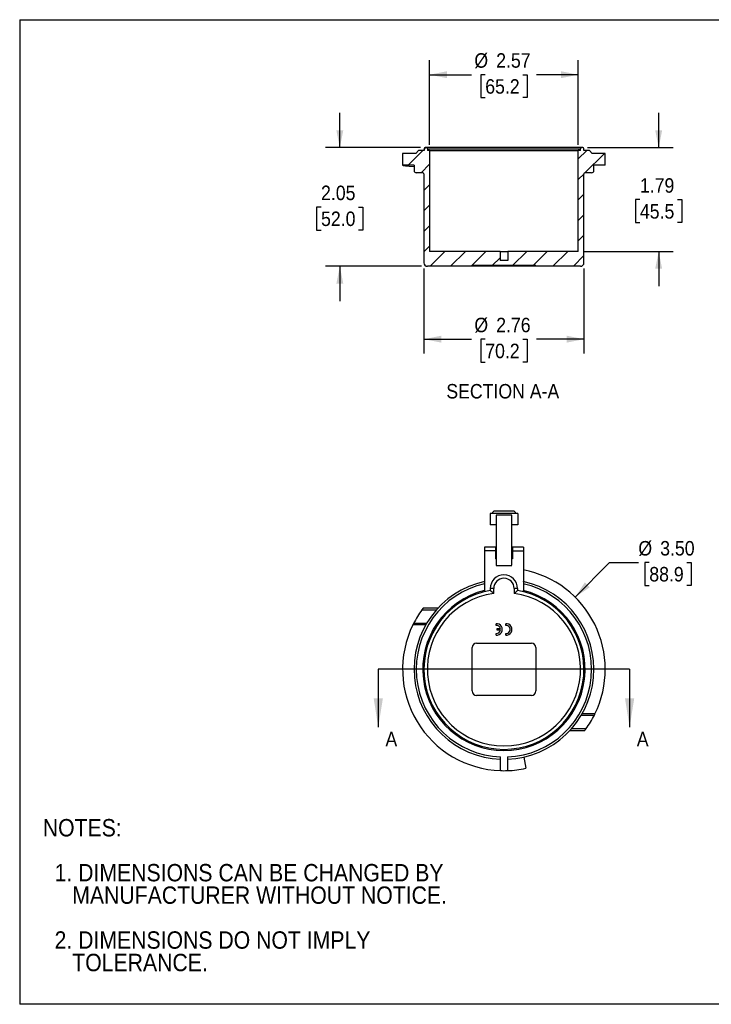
# Model space of a CAD drawing. Header units: inches. Extents: x 0 to 22, y 0 to 17.
# Tile 1 of 2: x 0 to 11.9, y 0 to 17. Entities that reach past the tile are written whole.
import ezdxf

# ---------------------------------------------------------------- set-up
doc = ezdxf.new("R2010")
doc.units = ezdxf.units.IN
doc.header["$LTSCALE"] = 2
doc.header["$MEASUREMENT"] = 0
doc.linetypes.add('SLD-Solid', pattern=[0])
doc.layers.add('DIMENSIONS', color=140, linetype='SLD-Solid', lineweight=25)
doc.layers.add('TEXT', color=140, linetype='SLD-Solid', lineweight=25)
doc.layers.add('HATCH', color=6, linetype='SLD-Solid')
doc.layers.add('SLD-DEFPOINTS', color=7, linetype='Continuous')
doc.styles.add('SLDTEXTSTYLE0', font='GOTHIC.TTF', dxfattribs={"width": 0.913})
doc.dimstyles.new('SLDDIMSTYLE0', dxfattribs={"dimtxt": 0.25, "dimasz": 0.3, "dimexe": 0, "dimexo": 0.0625, "dimgap": 0.0625, "dimtad": 0, "dimtih": 1, "dimtoh": 1, "dimrnd": 1e-09, "dimzin": 4, "dimdsep": 46, "dimtxsty": 'SLDTEXTSTYLE0', "dimsah": 1, "dimcen": 0, "dimadec": 0, "dimazin": 1, "dimtfac": 1, "dimtofl": 0, "dimtmove": 0, "dimatfit": 3, "dimfxl": 0, "dimfrac": 2, "dimtolj": 1, "dimtzin": 12, "dimarcsym": 0})
doc.dimstyles.new('SLDDIMSTYLE1', dxfattribs={"dimtxt": 0.25, "dimasz": 0.3, "dimexe": 0, "dimexo": 0.0625, "dimgap": 0.0625, "dimtad": 0, "dimtih": 1, "dimtoh": 1, "dimrnd": 1e-09, "dimzin": 12, "dimdsep": 46, "dimtxsty": 'SLDTEXTSTYLE0', "dimsah": 1, "dimcen": 0.09, "dimadec": 0, "dimazin": 3, "dimtfac": 1, "dimtmove": 0, "dimatfit": 0, "dimfxl": 0, "dimfrac": 2, "dimtolj": 1, "dimtzin": 12, "dimarcsym": 0})
doc.dimstyles.new('SLDDIMSTYLE2', dxfattribs={"dimtxt": 0.25, "dimasz": 0.3, "dimexe": 0, "dimexo": 0.0625, "dimgap": 0.0625, "dimtad": 0, "dimtih": 1, "dimtoh": 1, "dimrnd": 1e-09, "dimzin": 12, "dimdsep": 46, "dimtxsty": 'SLDTEXTSTYLE0', "dimsah": 1, "dimcen": 0.09, "dimadec": 0, "dimazin": 3, "dimtfac": 1, "dimtofl": 0, "dimtmove": 0, "dimatfit": 3, "dimfxl": 0, "dimfrac": 2, "dimtolj": 1, "dimtzin": 12, "dimarcsym": 0})

# ---------------------------------------------------------------- blocks, each defined once
blk = doc.blocks.new('Block2')
at = {"color": 7, "linetype": 'SLD-Solid', "lineweight": 18}
for p, q in [((22, 17), (0, 17)), ((0, 0), (0, 17)), ((22, 0), (0, 0))]:
    blk.add_line(p, q, dxfattribs=at)
blk = doc.blocks.new('SW_NOTE_0_2')
at = {"layer": 'TEXT', "color": 0, "char_height": 0.3, "attachment_point": 1, "style": 'SLDTEXTSTYLE0'}
for s, insert in [('NOTES:', (0, 0.383)), ('  1. DIMENSIONS CAN BE CHANGED BY     ', (0, -0.393)), ('     MANUFACTURER WITHOUT NOTICE.', (0, -0.781)), ('  2. DIMENSIONS DO NOT IMPLY ', (0, -1.556)), ('     TOLERANCE.', (0, -1.944))]:
    blk.add_mtext(s, dxfattribs=dict(at, insert=insert))
blk = doc.blocks.new('_D')
at = {"layer": 'DIMENSIONS'}
for p, q in [((9.592, 7.03), (10.183, 7.629)), ((10.183, 7.629), (10.683, 7.629)), ((10.872, 7.629), (10.795, 7.629)), ((10.795, 7.629), (10.795, 7.232)), ((11.518, 7.629), (11.594, 7.629)), ((11.594, 7.629), (11.594, 7.232)), ((10.795, 7.232), (10.872, 7.232)), ((11.594, 7.232), (11.518, 7.232))]:
    blk.add_line(p, q, dxfattribs=at)
blk.add_solid([(9.592, 7.03), (9.845, 7.201), (9.76, 7.286)], dxfattribs=at)
at = {"layer": 'DIMENSIONS', "char_height": 0.25, "attachment_point": 1, "style": 'SLDTEXTSTYLE0'}
for s, insert in [('%%c', (10.683, 7.999)), ('3.50', (11.06, 7.999)), ('88.9', (10.872, 7.551))]:
    blk.add_mtext(s, dxfattribs=dict(at, insert=insert))
blk = doc.blocks.new('_D_1')
at = {"layer": 'DIMENSIONS'}
for p, q in [((5.528, 14.791), (5.528, 15.391)), ((6.922, 14.791), (5.278, 14.791)), ((5.204, 13.765), (5.128, 13.765)), ((5.128, 13.765), (5.128, 13.368)), ((5.851, 13.765), (5.927, 13.765)), ((5.927, 13.765), (5.927, 13.368)), ((5.128, 13.368), (5.204, 13.368)), ((5.927, 13.368), (5.851, 13.368)), ((6.94, 12.743), (5.278, 12.743)), ((5.528, 12.743), (5.528, 12.143))]:
    blk.add_line(p, q, dxfattribs=at)
for points in [[(5.528, 14.791), (5.588, 15.091), (5.468, 15.091)], [(5.528, 12.743), (5.468, 12.443), (5.588, 12.443)]]:
    blk.add_solid(points, dxfattribs=at)
at = {"layer": 'DIMENSIONS', "char_height": 0.25, "attachment_point": 1, "style": 'SLDTEXTSTYLE0'}
for s, insert in [('2.05', (5.204, 14.135)), ('52.0', (5.204, 13.688))]:
    blk.add_mtext(s, dxfattribs=dict(at, insert=insert))
blk = doc.blocks.new('_D_2')
at = {"layer": 'DIMENSIONS'}
for p, q in [((11.034, 14.791), (11.034, 15.391)), ((9.803, 14.791), (11.284, 14.791)), ((10.71, 13.893), (10.634, 13.893)), ((10.634, 13.893), (10.634, 13.496)), ((11.357, 13.893), (11.433, 13.893)), ((11.433, 13.893), (11.433, 13.496)), ((10.634, 13.496), (10.71, 13.496)), ((11.433, 13.496), (11.357, 13.496)), ((9.746, 12.999), (11.284, 12.999)), ((11.034, 12.999), (11.034, 12.399))]:
    blk.add_line(p, q, dxfattribs=at)
for points in [[(11.034, 14.791), (11.094, 15.091), (10.974, 15.091)], [(11.034, 12.999), (10.974, 12.699), (11.094, 12.699)]]:
    blk.add_solid(points, dxfattribs=at)
at = {"layer": 'DIMENSIONS', "char_height": 0.25, "attachment_point": 1, "style": 'SLDTEXTSTYLE0'}
for s, insert in [('1.79', (10.71, 14.263)), ('45.5', (10.71, 13.816))]:
    blk.add_mtext(s, dxfattribs=dict(at, insert=insert))
blk = doc.blocks.new('_D_3')
at = {"layer": 'DIMENSIONS'}
for p, q in [((7.079, 14.841), (7.079, 16.3)), ((9.646, 14.841), (9.646, 16.3)), ((7.079, 16.05), (7.8, 16.05)), ((8.039, 16.05), (7.963, 16.05)), ((7.963, 16.05), (7.963, 15.654)), ((8.686, 16.05), (8.762, 16.05)), ((8.762, 16.05), (8.762, 15.654)), ((9.646, 16.05), (8.925, 16.05)), ((7.963, 15.654), (8.039, 15.654)), ((8.762, 15.654), (8.686, 15.654))]:
    blk.add_line(p, q, dxfattribs=at)
for points in [[(7.079, 16.05), (7.379, 15.99), (7.379, 16.11)], [(9.646, 16.05), (9.346, 16.11), (9.346, 15.99)]]:
    blk.add_solid(points, dxfattribs=at)
at = {"layer": 'DIMENSIONS', "char_height": 0.25, "attachment_point": 1, "style": 'SLDTEXTSTYLE0'}
for s, insert in [('%%c', (7.851, 16.421)), ('2.57', (8.228, 16.421)), ('65.2', (8.039, 15.973))]:
    blk.add_mtext(s, dxfattribs=dict(at, insert=insert))
blk = doc.blocks.new('_D_4')
at = {"layer": 'DIMENSIONS'}
for p, q in [((6.981, 12.702), (6.981, 11.234)), ((9.744, 12.702), (9.744, 11.234)), ((6.981, 11.484), (7.8, 11.484)), ((8.039, 11.484), (7.963, 11.484)), ((7.963, 11.484), (7.963, 11.087)), ((8.686, 11.484), (8.762, 11.484)), ((8.762, 11.484), (8.762, 11.087)), ((9.744, 11.484), (8.925, 11.484)), ((7.963, 11.087), (8.039, 11.087)), ((8.762, 11.087), (8.686, 11.087))]:
    blk.add_line(p, q, dxfattribs=at)
for points in [[(6.981, 11.484), (7.281, 11.424), (7.281, 11.544)], [(9.744, 11.484), (9.444, 11.544), (9.444, 11.424)]]:
    blk.add_solid(points, dxfattribs=at)
at = {"layer": 'DIMENSIONS', "char_height": 0.25, "attachment_point": 1, "style": 'SLDTEXTSTYLE0'}
for s, insert in [('%%c', (7.851, 11.854)), ('2.76', (8.228, 11.854)), ('70.2', (8.039, 11.406))]:
    blk.add_mtext(s, dxfattribs=dict(at, insert=insert))

msp = doc.modelspace()

# ---------------------------------------------------------------- hatches: boundary and pattern name
at = {"layer": 'HATCH'}
h = msp.add_hatch(dxfattribs=at)
h.set_pattern_fill('ANSI31', color=256, scale=2, style=0)
edge = h.paths.add_edge_path(flags=0)
edge.add_line((8.914, 12.755), (8.914, 12.743))
edge.add_line((8.914, 12.743), (9.685, 12.743))
edge.add_arc((9.685, 12.802), 0.0591, 270, 360)
edge.add_line((9.744, 12.802), (9.744, 14.338))
edge.add_arc((9.764, 14.338), 0.0197, 90, 180, ccw=False)
edge.add_line((9.764, 14.358), (9.876, 14.358))
edge.add_arc((9.876, 14.397), 0.0394, 270, 360)
edge.add_line((9.916, 14.397), (9.916, 14.487))
edge.add_line((9.916, 14.487), (10.112, 14.487))
edge.add_line((10.112, 14.487), (10.112, 14.692))
edge.add_line((10.112, 14.692), (9.886, 14.692))
edge.add_line((9.886, 14.692), (9.837, 14.741))
edge.add_line((9.837, 14.741), (9.742, 14.741))
edge.add_line((9.742, 14.741), (9.742, 14.771))
edge.add_arc((9.723, 14.771), 0.0197, 0, 90)
edge.add_line((9.723, 14.791), (9.703, 14.791))
edge.add_arc((9.703, 14.771), 0.0197, 90, 180)
edge.add_line((9.683, 14.771), (9.683, 14.741))
edge.add_line((9.683, 14.741), (9.646, 14.741))
edge.add_line((9.646, 14.741), (9.646, 12.999))
edge.add_line((9.646, 12.999), (8.431, 12.999))
edge.add_line((8.431, 12.999), (8.431, 12.842))
edge.add_line((8.431, 12.842), (8.294, 12.842))
edge.add_line((8.294, 12.842), (8.294, 12.999))
edge.add_line((8.294, 12.999), (7.079, 12.999))
edge.add_line((7.079, 12.999), (7.079, 14.741))
edge.add_line((7.079, 14.741), (7.042, 14.741))
edge.add_line((7.042, 14.741), (7.042, 14.771))
edge.add_arc((7.022, 14.771), 0.0197, 0, 90)
edge.add_line((7.022, 14.791), (7.002, 14.791))
edge.add_arc((7.002, 14.771), 0.0197, 90, 180)
edge.add_line((6.983, 14.771), (6.983, 14.741))
edge.add_line((6.983, 14.741), (6.888, 14.741))
edge.add_line((6.888, 14.741), (6.839, 14.692))
edge.add_line((6.839, 14.692), (6.612, 14.692))
edge.add_line((6.612, 14.692), (6.612, 14.487))
edge.add_line((6.612, 14.487), (6.809, 14.487))
edge.add_line((6.809, 14.487), (6.809, 14.397))
edge.add_arc((6.849, 14.397), 0.0394, 180, 270)
edge.add_line((6.849, 14.358), (6.961, 14.358))
edge.add_arc((6.961, 14.338), 0.0197, 0, 90, ccw=False)
edge.add_line((6.981, 14.338), (6.981, 12.802))
edge.add_arc((7.04, 12.802), 0.0591, 180, 270)
edge.add_line((7.04, 12.743), (7.811, 12.743))
edge.add_line((7.811, 12.743), (7.811, 12.755))
edge.add_line((7.811, 12.755), (8.914, 12.755))

# ---------------------------------------------------------------- linework, layer by layer
at = {"color": 7, "linetype": 'SLD-Solid'}
for p, q in [((0, 17), (0, 0)), ((0, 17), (22, 17)), ((22, 0), (0, 0))]:
    msp.add_line(p, q, dxfattribs=at)
for p, q in [((7.022, 14.791), (7.002, 14.791)), ((9.703, 14.791), (7.022, 14.791)), ((9.723, 14.791), (9.703, 14.791)), ((6.612, 14.692), (6.612, 14.487)), ((6.839, 14.692), (6.612, 14.692)), ((6.888, 14.741), (6.839, 14.692)), ((6.983, 14.741), (6.888, 14.741)), ((6.983, 14.771), (6.983, 14.741)), ((7.042, 14.771), (7.042, 14.741)), ((7.042, 14.771), (9.683, 14.771)), ((7.079, 14.741), (7.042, 14.741)), ((7.079, 14.741), (7.079, 12.999)), ((7.079, 14.741), (9.646, 14.741)), ((9.646, 12.999), (9.646, 14.741)), ((9.683, 14.741), (9.646, 14.741)), ((9.683, 14.741), (9.683, 14.771)), ((9.742, 14.741), (9.742, 14.771)), ((9.837, 14.741), (9.742, 14.741)), ((9.886, 14.692), (9.837, 14.741)), ((10.112, 14.692), (9.886, 14.692)), ((10.112, 14.487), (10.112, 14.692)), ((6.809, 14.487), (6.612, 14.487)), ((6.809, 14.487), (6.809, 14.397)), ((9.916, 14.397), (9.916, 14.487)), ((10.112, 14.487), (9.916, 14.487)), ((6.961, 14.358), (6.849, 14.358)), ((6.981, 14.338), (6.981, 12.802)), ((9.744, 12.802), (9.744, 14.338)), ((9.876, 14.358), (9.764, 14.358)), ((8.294, 12.999), (7.079, 12.999)), ((8.294, 12.999), (8.294, 12.842)), ((8.294, 12.999), (8.431, 12.999)), ((8.431, 12.999), (8.431, 12.842)), ((9.646, 12.999), (8.431, 12.999)), ((8.914, 12.755), (7.811, 12.755)), ((7.811, 12.755), (7.811, 12.743)), ((7.89, 12.743), (7.89, 12.755)), ((8.431, 12.842), (8.294, 12.842)), ((8.835, 12.743), (8.835, 12.755)), ((8.914, 12.743), (8.914, 12.755)), ((7.811, 12.743), (7.04, 12.743)), ((7.89, 12.743), (7.811, 12.743)), ((8.835, 12.743), (7.89, 12.743)), ((8.914, 12.743), (8.835, 12.743)), ((9.685, 12.743), (8.914, 12.743)), ((8.524, 8.517), (8.201, 8.517)), ((8.126, 8.477), (8.126, 8.28)), ((8.5, 8.477), (8.126, 8.477)), ((8.5, 8.444), (8.225, 8.444)), ((8.599, 8.477), (8.5, 8.477)), ((8.599, 8.477), (8.599, 8.28)), ((8.225, 8.28), (8.126, 8.28)), ((8.599, 8.28), (8.5, 8.28)), ((8.215, 7.891), (8.028, 7.891)), ((8.028, 7.891), (8.028, 7.827)), ((8.028, 7.827), (8.028, 7.125)), ((8.215, 7.827), (8.028, 7.827)), ((8.215, 7.891), (8.215, 7.827)), ((8.215, 7.827), (8.215, 7.689)), ((8.697, 7.891), (8.51, 7.891)), ((8.51, 7.891), (8.51, 7.827)), ((8.51, 7.827), (8.51, 7.689)), ((8.51, 7.827), (8.697, 7.827)), ((8.697, 7.891), (8.697, 7.827)), ((8.697, 7.827), (8.697, 7.125)), ((8.225, 7.753), (8.215, 7.753)), ((8.225, 7.689), (8.215, 7.689)), ((8.51, 7.753), (8.5, 7.753)), ((8.51, 7.689), (8.5, 7.689)), ((8.225, 7.579), (8.5, 7.579)), ((8.126, 7.178), (8.126, 7.146)), ((8.185, 7.178), (8.126, 7.178)), ((8.185, 7.095), (8.185, 7.178)), ((8.54, 7.178), (8.54, 7.095)), ((8.599, 7.178), (8.54, 7.178)), ((8.599, 7.146), (8.599, 7.178)), ((6.946, 6.812), (7.198, 6.812)), ((7.223, 6.84), (6.967, 6.84)), ((6.791, 6.555), (7.014, 6.555)), ((7.025, 6.574), (6.801, 6.574)), ((8.225, 6.542), (8.225, 6.571)), ((8.244, 6.459), (8.244, 6.488)), ((8.244, 6.488), (8.302, 6.488)), ((8.392, 6.542), (8.392, 6.571)), ((8.225, 6.375), (8.225, 6.405)), ((8.302, 6.459), (8.244, 6.459)), ((8.392, 6.375), (8.392, 6.405)), ((7.811, 5.41), (7.811, 6.158)), ((7.89, 6.237), (8.835, 6.237)), ((8.914, 6.158), (8.914, 5.41)), ((8.835, 5.332), (7.89, 5.332)), ((9.7, 4.995), (9.924, 4.995)), ((9.934, 5.014), (9.711, 5.014)), ((9.502, 4.729), (9.758, 4.729)), ((9.779, 4.757), (9.527, 4.757)), ((8.303, 4.035), (8.303, 4.272)), ((8.422, 4.272), (8.422, 4.035)), ((8.707, 4.27), (8.741, 4.076))]:
    msp.add_line(p, q)
for centre, radius, start, end in [((7.002, 14.771), 0.0197, 90, 180), ((7.022, 14.771), 0.0197, 0, 90), ((9.703, 14.771), 0.0197, 90, 180), ((9.723, 14.771), 0.0197, 0, 90), ((6.849, 14.397), 0.0394, 180, 270), ((6.961, 14.338), 0.0197, 0, 90), ((9.764, 14.338), 0.0197, 90, 180), ((9.876, 14.397), 0.0394, 270, 0), ((7.04, 12.802), 0.0591, 180, 270), ((9.685, 12.802), 0.0591, 270, 0), ((8.201, 8.477), 0.0394, 90, 180), ((8.524, 8.477), 0.0394, 0, 90), ((8.362, 5.784), 1.75, 333.886, 78.9757), ((8.362, 7.178), 0.236, 0, 180), ((8.362, 7.178), 0.177, 0, 180), ((8.362, 5.784), 1.553, 102.4427, 267.8209), ((8.362, 5.784), 1.514, 102.7717, 267.7642), ((8.362, 5.784), 1.402, 103.8136, 76.1864), ((8.362, 5.784), 1.382, 99.8425, 80.1575), ((8.362, 5.784), 1.553, 272.1791, 77.5573), ((8.362, 5.784), 1.514, 272.2358, 77.2283), ((8.362, 5.784), 1.323, 97.6967, 82.3033), ((8.362, 5.784), 1.75, 144.0567, 153.1771), ((8.362, 5.784), 1.75, 153.886, 268.0661), ((8.235, 6.473), 0.0984, 264.2608, 95.7392), ((8.235, 6.473), 0.0689, 12.3736, 98.2132), ((8.402, 6.473), 0.0984, 264.2608, 95.7392), ((8.402, 6.473), 0.0689, 261.7868, 98.2132), ((8.235, 6.473), 0.0689, 261.7868, 347.6264), ((7.89, 6.158), 0.0787, 90, 180), ((8.835, 6.158), 0.0787, 0, 90), ((7.89, 5.41), 0.0787, 180, 270), ((8.835, 5.41), 0.0787, 270, 0), ((8.362, 5.784), 1.75, 324.0567, 333.1771), ((8.362, 5.784), 1.75, 268.0661, 271.9339), ((8.362, 5.784), 1.75, 271.9339, 282.506)]:
    msp.add_arc(centre, radius, start, end)
msp.add_ellipse((8.362, 14.487), major_axis=(1.75, 0), ratio=0.02927, start_param=3.141593, end_param=3.620467)
for points, knots in [([(8.225, 8.443), (8.225, 8.444), (8.225, 8.445), (8.225, 8.441), (8.225, 8.431), (8.225, 8.413), (8.225, 8.388), (8.225, 8.355), (8.225, 8.313), (8.225, 8.265), (8.225, 8.208), (8.225, 8.145), (8.225, 8.077), (8.225, 8.007), (8.225, 7.936), (8.225, 7.867), (8.225, 7.803), (8.225, 7.744), (8.225, 7.693), (8.225, 7.651), (8.225, 7.618), (8.225, 7.594), (8.225, 7.581), (8.225, 7.579), (8.225, 7.579)], [0, 0, 0, 0, 0.03603, 0.086259, 0.134325, 0.180356, 0.224608, 0.267418, 0.309161, 0.350193, 0.390819, 0.433946, 0.47701, 0.520031, 0.562991, 0.605984, 0.649256, 0.69318, 0.738211, 0.784838, 0.83352, 0.88809, 0.945563, 1, 1, 1, 1]), ([(8.5, 7.58), (8.5, 7.58), (8.5, 7.58), (8.5, 7.592), (8.5, 7.616), (8.5, 7.651), (8.5, 7.693), (8.5, 7.744), (8.5, 7.803), (8.5, 7.867), (8.5, 7.936), (8.5, 8.007), (8.5, 8.077), (8.5, 8.145), (8.5, 8.208), (8.5, 8.265), (8.5, 8.313), (8.5, 8.355), (8.5, 8.388), (8.5, 8.413), (8.5, 8.431), (8.5, 8.441), (8.5, 8.445), (8.5, 8.444), (8.5, 8.443)], [0, 0, 0, 0, 0.042599, 0.106286, 0.166463, 0.215146, 0.261775, 0.306807, 0.350731, 0.394004, 0.436998, 0.479959, 0.522981, 0.566045, 0.609173, 0.6498, 0.690833, 0.732577, 0.775388, 0.81964, 0.865672, 0.913739, 0.963969, 1, 1, 1, 1]), ([(8.126, 7.146), (8.126, 7.146), (8.126, 7.146), (8.127, 7.146), (8.127, 7.145), (8.128, 7.144), (8.13, 7.143), (8.132, 7.141), (8.136, 7.138), (8.144, 7.131), (8.153, 7.124), (8.161, 7.116), (8.17, 7.109), (8.177, 7.103), (8.182, 7.098), (8.185, 7.095)], [0, 0, 0, 0, 0.0368349, 0.0739462, 0.1114506, 0.1494614, 0.1880874, 0.2274323, 0.3365114, 0.4558246, 0.5823039, 0.7275293, 0.8010408, 0.891861, 1, 1, 1, 1]), ([(8.599, 7.146), (8.599, 7.146), (8.599, 7.146), (8.598, 7.145), (8.597, 7.145), (8.596, 7.144), (8.595, 7.143), (8.592, 7.14), (8.587, 7.136), (8.579, 7.129), (8.57, 7.122), (8.561, 7.113), (8.55, 7.105), (8.543, 7.099), (8.54, 7.095)], [0, 0, 0, 0, 0.040061, 0.080448, 0.121311, 0.162794, 0.205032, 0.248152, 0.366903, 0.497561, 0.615476, 0.748561, 0.859869, 1, 1, 1, 1]), ([(6.967, 6.84), (6.967, 6.84), (6.967, 6.84), (6.966, 6.84), (6.966, 6.839), (6.965, 6.838), (6.964, 6.836), (6.962, 6.834), (6.96, 6.832), (6.958, 6.828), (6.954, 6.823), (6.95, 6.818), (6.947, 6.814), (6.946, 6.812)], [0, 0, 0, 0, 0.06243, 0.126006, 0.191012, 0.257712, 0.326352, 0.397157, 0.470333, 0.593303, 0.73026, 0.854746, 1, 1, 1, 1]), ([(9.758, 4.729), (9.758, 4.729), (9.758, 4.729), (9.759, 4.729), (9.759, 4.73), (9.76, 4.731), (9.761, 4.733), (9.763, 4.734), (9.764, 4.737), (9.767, 4.741), (9.771, 4.746), (9.775, 4.751), (9.778, 4.755), (9.779, 4.757)], [0, 0, 0, 0, 0.0624299, 0.126006, 0.1910117, 0.2577119, 0.3263521, 0.3971574, 0.4703331, 0.5933026, 0.7302601, 0.8547456, 1, 1, 1, 1])]:
    msp.add_open_spline(points, degree=3, knots=knots)
for points in [[(6.801, 6.574), (6.798, 6.568), (6.794, 6.561), (6.791, 6.555)], [(9.924, 4.995), (9.927, 5.001), (9.931, 5.008), (9.934, 5.014)]]:
    msp.add_open_spline(points, degree=3)
at = {"layer": 'HATCH'}
msp.add_line((10.532, 5.784), (6.192, 5.784), dxfattribs=at)
at = {"layer": 'HATCH', "linetype": 'SLD-Solid'}
for p, q in [((6.192, 5.784), (6.192, 4.784)), ((10.532, 5.784), (10.532, 4.784))]:
    msp.add_line(p, q, dxfattribs=at)
at = {"layer": 'HATCH'}
for points in [[(6.192, 4.784), (6.272, 5.284), (6.112, 5.284)], [(10.532, 4.784), (10.612, 5.284), (10.452, 5.284)]]:
    msp.add_solid(points, dxfattribs=at)

# ---------------------------------------------------------------- block references
at = {"layer": 'SLD-DEFPOINTS'}
msp.add_blockref('Block2', (0, 0), dxfattribs=at)
at = {"layer": 'TEXT'}
msp.add_blockref('SW_NOTE_0_2', (0.399, 2.816), dxfattribs=at)

# ---------------------------------------------------------------- texts
at = {"layer": 'HATCH', "char_height": 0.25, "attachment_point": 1, "style": 'SLDTEXTSTYLE0'}
for insert in [(6.316, 4.705), (10.656, 4.705)]:
    msp.add_mtext('A', dxfattribs=dict(at, insert=insert))
at = {"layer": 'TEXT', "insert": (8.342, 10.71), "char_height": 0.25, "attachment_point": 2, "style": 'SLDTEXTSTYLE0'}
msp.add_mtext('SECTION A-A', dxfattribs=at)

# ---------------------------------------------------------------- dimensions: what is measured, and where the dimension line sits
at = {"layer": 'DIMENSIONS'}
for base, p1, p2, picture, middle in [((9.646, 16.05), (7.079, 14.741), (9.646, 14.741), '_D_3', (8.362, 16.05)), ((9.744, 11.484), (6.981, 12.802), (9.744, 12.802), '_D_4', (8.362, 11.484))]:
    dim = msp.add_linear_dim(base=base, p1=p1, p2=p2, text='%%c<>', dimstyle='SLDDIMSTYLE2', dxfattribs=at)
    dim.commit()
    dim.dimension.update_dxf_attribs({"geometry": picture, "text_midpoint": middle, "dimtype": 160})
for base, p1, p2, picture, middle in [((5.528, 12.743), (7.022, 14.791), (7.04, 12.743), '_D_1', (5.528, 13.767)), ((11.034, 14.791), (9.646, 12.999), (9.703, 14.791), '_D_2', (11.034, 13.895))]:
    dim = msp.add_linear_dim(base=base, p1=p1, p2=p2, angle=90, dimstyle='SLDDIMSTYLE1', dxfattribs=at)
    dim.commit()
    dim.dimension.update_dxf_attribs({"geometry": picture, "text_midpoint": middle, "dimtype": 160})
dim = msp.add_diameter_dim_2p(p1=(7.133, 4.539), p2=(9.592, 7.03), dimstyle='SLDDIMSTYLE0', dxfattribs=at)
dim.commit()
dim.dimension.update_dxf_attribs({"geometry": '_D', "text_midpoint": (11.195, 7.629), "dimtype": 163})

doc.saveas('drawing.dxf')
